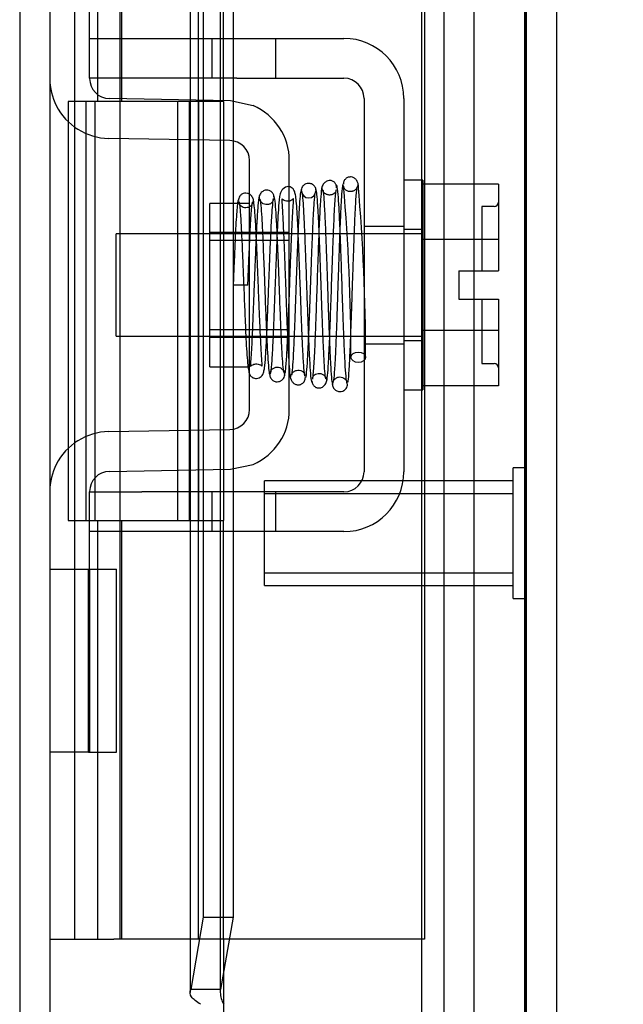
# Model space of a CAD drawing. Header units: inches. Extents: x 1 to 240, y -1 to 159.
# Tile 21 of 77: x 22.82 to 24.27, y 67.01 to 69.37. Entities that reach past the tile are written whole.
import ezdxf
from ezdxf.enums import TextEntityAlignment as Align
from ezdxf.lldxf.tags import DXFTag

# ---------------------------------------------------------------- set-up
doc = ezdxf.new("R2010")
doc.units = ezdxf.units.IN
doc.header["$MEASUREMENT"] = 0
for name, color, linetype in [('COM42667', 7, 'Continuous'), ('COM42780', 7, 'Continuous'), ('COM48601', 7, 'Continuous'), ('COM70220', 7, 'Continuous'), ('COM70726-3', 7, 'Continuous'), ('Default', 7, 'Continuous'), ('HNG10620-26B', 7, 'Continuous'), ('HNG10620-26C', 7, 'Continuous'), ('HNG10620-26P', 7, 'Continuous'), ('SCC19011', 7, 'Continuous'), ('SPR20265', 7, 'Continuous'), ('STD26258', 7, 'Continuous'), ('WAF25035', 7, 'Continuous')]:
    doc.layers.add(name, color=color, linetype=linetype)
doc.styles.add('SEACAD_Times_New_Roman', font='times.ttf')
tags = doc.linetypes.add('HIDDEN2', pattern=[0.1875, 0.125, -0.0625]).pattern_tags.tags
tags[6:7] = [DXFTag(74, 4), DXFTag(75, 0), DXFTag(340, '0'), DXFTag(46, 0.0), DXFTag(50, 0.0), DXFTag(44, 0.0), DXFTag(45, 0.0)]
tags[4:5] = [DXFTag(74, 4), DXFTag(75, 0), DXFTag(340, '0'), DXFTag(46, 0.0), DXFTag(50, 0.0), DXFTag(44, 0.0), DXFTag(45, 0.0)]
doc.dimstyles.new('HAMMOND_(STH_-_240x160)', dxfattribs={"dimtxt": 1, "dimasz": 1.25, "dimexe": 0.5, "dimexo": 0.5, "dimgap": 0.25, "dimtad": 0, "dimtih": 1, "dimtoh": 1, "dimlfac": 0.125, "dimzin": 0, "dimdsep": 46, "dimtxsty": 'SEACAD_Times_New_Roman', "dimblk1": '_SE_FILLED', "dimblk2": '_SE_FILLED', "dimsah": 1, "dimcen": 0.5, "dimadec": 0, "dimazin": 0, "dimtfac": 0.8, "dimtofl": 0, "dimtmove": 0, "dimatfit": 3, "dimfxl": 1, "dimtolj": 1, "dimtzin": 0, "dimarcsym": 0})

# ---------------------------------------------------------------- blocks, each defined once
blk = doc.blocks.new('SE6')
at = {"layer": 'COM42667', "color": 7, "linetype": 'HIDDEN2'}
for p, q in [((22.9912, 69.3208), (23.1162, 69.3208)), ((23.1162, 69.3208), (23.2832, 69.3208)), ((23.2832, 69.3208), (23.3432, 69.3208)), ((23.2832, 69.3208), (23.2832, 69.2258)), ((23.3432, 69.3208), (23.5987, 69.3208)), ((23.4357, 69.2258), (23.4357, 69.3208)), ((22.9912, 69.2258), (22.9912, 69.2633)), ((23.1162, 69.2258), (22.9912, 69.2258)), ((23.2832, 69.2258), (23.1162, 69.2258)), ((23.3432, 69.2258), (23.2832, 69.2258)), ((23.3432, 69.2258), (23.5987, 69.2258)), ((23.6467, 69.1778), (23.6467, 68.2863)), ((23.7417, 69.1778), (23.7417, 68.2863)), ((23.6467, 68.8726), (23.7417, 68.8726)), ((23.6467, 68.5916), (23.7417, 68.5916)), ((22.9912, 68.2383), (23.1162, 68.2383)), ((22.9912, 68.2008), (22.9912, 68.2383)), ((23.2832, 68.2383), (23.1162, 68.2383)), ((23.3432, 68.2383), (23.2832, 68.2383)), ((23.2832, 68.2383), (23.2832, 68.1433)), ((23.5987, 68.2383), (23.3432, 68.2383)), ((23.4357, 68.1433), (23.4357, 68.2383)), ((23.1162, 68.1433), (22.9912, 68.1433)), ((23.1162, 68.1443), (23.1162, 68.1433)), ((23.1162, 68.1443), (23.1761, 68.1443)), ((23.2832, 68.1433), (23.1162, 68.1433)), ((23.1761, 68.1443), (23.1761, 68.1433)), ((23.1761, 68.1443), (23.2043, 68.1443)), ((23.2043, 68.1443), (23.2043, 68.1433)), ((23.2043, 68.1443), (23.2829, 68.1443)), ((23.3432, 68.1433), (23.2832, 68.1433)), ((23.317, 68.1443), (23.317, 68.1433)), ((23.5987, 68.1433), (23.3432, 68.1433)), ((23.3439, 68.1443), (23.3662, 68.1443)), ((23.3662, 68.1443), (23.3662, 68.1433))]:
    blk.add_line(p, q, dxfattribs=at)
for centre, radius, start, end in [((23.5987, 69.1778), 0.143, 0, 90), ((23.5987, 69.1778), 0.048, 0, 90), ((23.5987, 68.2863), 0.143, 270, 0), ((23.5987, 68.2863), 0.048, 270, 0)]:
    blk.add_arc(centre, radius, start, end, dxfattribs=at)
at = {"layer": 'COM42780', "color": 7, "linetype": 'HIDDEN2'}
for p, q in [((22.9912, 69.2633), (22.9912, 69.4103)), ((23.3277, 69.172), (23.0384, 69.1771)), ((23.3818, 69.1603), (23.3277, 69.172)), ((23.326, 69.077), (23.0367, 69.0821)), ((23.3732, 68.4351), (23.3732, 69.029)), ((23.4682, 68.4351), (23.4682, 69.029)), ((23.2782, 68.5371), (23.2782, 68.9271)), ((23.3732, 68.9271), (23.2782, 68.9271)), ((23.4682, 68.8571), (23.2782, 68.8571)), ((23.4682, 68.8386), (23.2782, 68.8386)), ((23.2782, 68.6256), (23.4682, 68.6256)), ((23.4682, 68.6071), (23.2782, 68.6071)), ((23.2782, 68.5371), (23.3732, 68.5371)), ((23.0367, 68.382), (23.326, 68.3871)), ((23.3277, 68.2921), (23.3818, 68.3038)), ((23.0384, 68.2871), (23.3277, 68.2921)), ((22.9912, 68.0538), (22.9912, 68.2008)), ((22.8962, 68.0538), (22.9381, 68.0538)), ((22.9381, 68.0538), (22.9885, 68.0538)), ((22.9885, 68.0538), (23.0556, 68.0538)), ((22.9885, 67.6168), (22.9885, 68.0538)), ((22.9912, 68.0538), (22.9912, 67.6168)), ((23.0556, 67.6168), (23.0556, 68.0538)), ((22.9902, 67.922), (22.9912, 67.922)), ((22.9902, 67.8127), (22.9902, 67.922)), ((22.9902, 67.8918), (22.9912, 67.8918)), ((22.9902, 67.8127), (22.9912, 67.8127)), ((22.9902, 67.7821), (22.9902, 67.8127)), ((22.9902, 67.8069), (22.9912, 67.8069)), ((22.9902, 67.7821), (22.9912, 67.7821)), ((22.9902, 67.7485), (22.9902, 67.7821)), ((22.9902, 67.7485), (22.9912, 67.7485)), ((22.9381, 67.6168), (22.8962, 67.6168)), ((22.9885, 67.6168), (22.9381, 67.6168)), ((22.9885, 67.6168), (23.0556, 67.6168))]:
    blk.add_line(p, q, dxfattribs=at)
for centre, radius, start, end in [((23.0392, 69.2251), 0.143, 180, 206.9082), ((23.0392, 69.2251), 0.048, 180, 269), ((23.0392, 69.2251), 0.143, 206.9082, 269), ((23.3252, 69.029), 0.143, 0, 66.6665), ((23.3252, 69.029), 0.048, 0, 89), ((23.3252, 68.4351), 0.048, 271, 0), ((23.3252, 68.4351), 0.143, 293.3335, 0), ((23.0392, 68.2391), 0.143, 91, 153.0918), ((23.0392, 68.2391), 0.143, 153.0918, 180), ((23.0392, 68.2391), 0.048, 91, 180)]:
    blk.add_arc(centre, radius, start, end, dxfattribs=at)
at = {"layer": 'COM48601', "color": 7, "linetype": 'HIDDEN2'}
for p, q in [((24.0342, 94.1646), (24.0342, 66.1756)), ((23.2312, 93.2971), (23.2312, 67.043)), ((23.3032, 93.2971), (23.3032, 67.043)), ((23.2628, 93.1174), (23.2628, 67.2227)), ((23.3337, 86.1476), (23.3337, 67.2227)), ((23.2628, 67.2227), (23.2328, 67.0501)), ((23.2628, 67.2227), (23.3337, 67.2227)), ((23.3337, 67.2227), (23.3037, 67.0501)), ((23.3037, 67.0501), (23.2328, 67.0501))]:
    blk.add_line(p, q, dxfattribs=at)
at = {"layer": 'COM48601', "color": 7, "linetype": 'Continuous'}
for p, q in [((24.1062, 94.1646), (24.1062, 66.1756)), ((23.3112, 67.1701), (23.3112, 66.1396))]:
    blk.add_line(p, q, dxfattribs=at)
at = {"layer": 'COM48601', "color": 7, "linetype": 'HIDDEN2'}
blk.add_arc((23.3567, 67.0433), 0.0534, 180.2336, 212.4219, dxfattribs=at)
blk.add_open_spline([(23.2565, 67.0146), (23.2464, 67.0206), (23.2389, 67.0265), (23.2308, 67.0383), (23.2301, 67.0442), (23.2328, 67.0501)], degree=3, knots=[0, 0, 0, 0, 0.5, 0.5, 1, 1, 1, 1], dxfattribs=at)
at = {"layer": 'COM70220', "color": 7, "linetype": 'HIDDEN2'}
for p, q in [((23.7842, 93.6476), (23.7842, 66.6926)), ((24.0302, 93.6476), (24.0302, 66.6926)), ((24.0322, 93.6476), (24.0322, 66.6926)), ((24.0332, 93.6476), (24.0332, 66.6926))]:
    blk.add_line(p, q, dxfattribs=at)
at = {"layer": 'COM70726-3', "color": 7, "linetype": 'HIDDEN2'}
for p, q in [((22.8242, 95.015), (22.8242, 65.3251)), ((23.8372, 93.8833), (23.8372, 66.4568)), ((23.9092, 93.8833), (23.9092, 66.4568))]:
    blk.add_line(p, q, dxfattribs=at)
at = {"layer": 'COM70726-3', "color": 7, "linetype": 'Continuous'}
blk.add_line((22.8962, 95.015), (22.8962, 65.3251), dxfattribs=at)
at = {"layer": 'HNG10620-26B', "color": 7, "linetype": 'HIDDEN2'}
for p, q in [((22.9562, 67.1701), (22.9562, 93.1701)), ((23.0106, 69.1701), (23.0106, 70.1701)), ((23.0679, 69.1701), (23.0679, 70.1701)), ((23.2512, 69.1701), (23.2512, 70.1701)), ((23.0106, 67.1701), (23.0106, 68.1701)), ((23.0679, 67.1701), (23.0679, 68.1701)), ((23.2512, 67.1701), (23.2512, 68.1701))]:
    blk.add_line(p, q, dxfattribs=at)
at = {"layer": 'HNG10620-26B', "color": 7, "linetype": 'Continuous'}
for p, q in [((23.3112, 69.1701), (23.3112, 70.1701)), ((23.0487, 69.1701), (22.94, 69.1701)), ((22.94, 69.1701), (22.94, 68.1701)), ((22.9824, 69.1701), (22.9824, 68.1701)), ((23.3112, 69.1701), (23.0487, 69.1701)), ((22.94, 68.1701), (23.0487, 68.1701)), ((23.0487, 68.1701), (23.3112, 68.1701)), ((23.3112, 67.1701), (23.3112, 68.1701)), ((22.8962, 67.1701), (22.9223, 67.1701)), ((22.9223, 67.1701), (23.0487, 67.1701)), ((23.3112, 67.1701), (23.0487, 67.1701))]:
    blk.add_line(p, q, dxfattribs=at)
at = {"layer": 'HNG10620-26C', "color": 7, "linetype": 'HIDDEN2'}
for p, q in [((23.7912, 93.1701), (23.7912, 67.1701)), ((23.0637, 69.1701), (23.0637, 68.1701)), ((23.2012, 69.1701), (23.2012, 68.1701)), ((23.2292, 69.1701), (23.2292, 68.1701)), ((23.2512, 69.1701), (23.2512, 68.1701)), ((23.3402, 67.1701), (23.3112, 67.1701)), ((23.7912, 67.1701), (23.3402, 67.1701))]:
    blk.add_line(p, q, dxfattribs=at)
at = {"layer": 'HNG10620-26C', "color": 7, "linetype": 'Continuous'}
for p, q in [((23.0037, 69.1701), (23.0037, 68.1701)), ((23.3112, 69.1701), (23.0487, 69.1701)), ((23.3112, 69.1701), (23.3112, 68.1701)), ((23.0487, 68.1701), (23.3112, 68.1701))]:
    blk.add_line(p, q, dxfattribs=at)
at = {"layer": 'HNG10620-26P', "color": 7, "linetype": 'HIDDEN2'}
for p, q in [((23.0637, 92.7312), (23.0637, 67.1701)), ((23.2512, 67.1701), (23.2512, 92.7312))]:
    blk.add_line(p, q, dxfattribs=at)
at = {"layer": 'SCC19011', "color": 7, "linetype": 'HIDDEN2'}
for p, q in [((23.9677, 68.9731), (23.7867, 68.9731)), ((23.9677, 68.9731), (23.9677, 68.841)), ((23.9277, 68.9196), (23.9277, 68.7661)), ((23.9577, 68.9196), (23.9277, 68.9196)), ((23.0547, 68.6101), (23.0547, 68.8541)), ((23.7867, 68.8541), (23.0547, 68.8541)), ((23.9677, 68.841), (23.7867, 68.841)), ((23.9677, 68.841), (23.9677, 68.7661)), ((23.8727, 68.7661), (23.8727, 68.6981)), ((23.8727, 68.7661), (23.9677, 68.7661)), ((23.8727, 68.6981), (23.9677, 68.6981)), ((23.9277, 68.6981), (23.9277, 68.5446)), ((23.9677, 68.6981), (23.9677, 68.6232)), ((23.0547, 68.6101), (23.7867, 68.6101)), ((23.9677, 68.6232), (23.7867, 68.6232)), ((23.9677, 68.6232), (23.9677, 68.4911)), ((23.9277, 68.5446), (23.9577, 68.5446)), ((23.9677, 68.4911), (23.7867, 68.4911))]:
    blk.add_line(p, q, dxfattribs=at)
for centre, start, end in [((23.9577, 68.9296), 270, 0), ((23.9577, 68.5346), 0, 90)]:
    blk.add_arc(centre, 0.01, start, end, dxfattribs=at)
at = {"layer": 'SPR20265', "color": 7, "linetype": 'HIDDEN2'}
blk.add_line((23.3692, 68.7321), (23.3342, 68.7321), dxfattribs=at)
for centre, radius, start, end in [((23.5143, 68.9568), 0.0169, 180.7799, 0.2284), ((18.6962, 68.5544), 4.9192, 0.0554, 4.8416), ((18.6656, 68.5532), 4.9849, 0.0776, 4.8175)]:
    blk.add_arc(centre, radius, start, end, dxfattribs=at)
blk.add_ellipse((23.6329, 68.5595), major_axis=(0.0175, 0), ratio=0.707107, dxfattribs=at)
for points, knots in [([(23.581, 68.9642), (23.581, 68.9652), (23.581, 68.9667), (23.5805, 68.9696), (23.5795, 68.9724), (23.5779, 68.9752), (23.5757, 68.9776), (23.573, 68.9796), (23.5699, 68.981), (23.5652, 68.982), (23.5591, 68.9811), (23.5518, 68.9767), (23.546, 68.9678), (23.5451, 68.9612), (23.5446, 68.957)], [0, 0, 0, 0, 0.045056, 0.086229, 0.124988, 0.163044, 0.202115, 0.243689, 0.288908, 0.338607, 0.455438, 0.607761, 0.792001, 1, 1, 1, 1]), ([(23.6334, 68.968), (23.6331, 68.9709), (23.6325, 68.9757), (23.6287, 68.9831), (23.6229, 68.9882), (23.617, 68.9901), (23.6124, 68.9901), (23.609, 68.9894), (23.6057, 68.988), (23.6027, 68.9858), (23.6002, 68.983), (23.5984, 68.9797), (23.5973, 68.9761), (23.5972, 68.974), (23.5972, 68.9727)], [0, 0, 0, 0, 0.174153, 0.333945, 0.47646, 0.59716, 0.649734, 0.701139, 0.752042, 0.802639, 0.852867, 0.902545, 0.951555, 1, 1, 1, 1]), ([(23.4315, 68.9417), (23.4315, 68.9426), (23.4315, 68.9442), (23.4309, 68.9469), (23.4298, 68.9496), (23.4282, 68.9522), (23.426, 68.9546), (23.4223, 68.9574), (23.4166, 68.9592), (23.4096, 68.9586), (23.4023, 68.9548), (23.3965, 68.9469), (23.3956, 68.941), (23.3951, 68.9374)], [0, 0, 0, 0, 0.035882, 0.073188, 0.112909, 0.155738, 0.202044, 0.251913, 0.361271, 0.485727, 0.637722, 0.812554, 1, 1, 1, 1]), ([(23.5054, 68.5148), (23.5048, 68.5179), (23.504, 68.5234), (23.5021, 68.545), (23.5001, 68.5813), (23.4979, 68.6333), (23.496, 68.6835), (23.4944, 68.7272), (23.4931, 68.7626), (23.492, 68.7925), (23.4909, 68.8211), (23.4896, 68.851), (23.4882, 68.8812), (23.4866, 68.9097), (23.4849, 68.9323), (23.4832, 68.9471), (23.4807, 68.9557), (23.4788, 68.9602), (23.4711, 68.9666), (23.4606, 68.968), (23.4487, 68.9592), (23.4451, 68.9461), (23.4435, 68.9321), (23.4413, 68.904), (23.4394, 68.8649), (23.4377, 68.8239), (23.4361, 68.7839), (23.4343, 68.7358), (23.4323, 68.6814), (23.4301, 68.6248), (23.4276, 68.5723), (23.4255, 68.5398), (23.4236, 68.524), (23.4227, 68.5216), (23.4222, 68.5203)], [0, 0, 0, 0, 0.030588, 0.059502, 0.112112, 0.15811, 0.197452, 0.230137, 0.256167, 0.276711, 0.298882, 0.32391, 0.351827, 0.382688, 0.416108, 0.444805, 0.466192, 0.480295, 0.488754, 0.504028, 0.526129, 0.547052, 0.567589, 0.611179, 0.65858, 0.685494, 0.716984, 0.753026, 0.793568, 0.838557, 0.887974, 0.941711, 0.970313, 1, 1, 1, 1]), ([(23.4969, 68.9592), (23.496, 68.9574), (23.4945, 68.9536), (23.4923, 68.9259), (23.4904, 68.8908), (23.4887, 68.8522), (23.4872, 68.8146), (23.4859, 68.7811), (23.4849, 68.7531), (23.4841, 68.7286), (23.4832, 68.7032), (23.4821, 68.6731), (23.4807, 68.6379), (23.4792, 68.5998), (23.4774, 68.5624), (23.4754, 68.5318), (23.474, 68.5194), (23.4733, 68.5167)], [0, 0, 0, 0, 0.0928445, 0.1764398, 0.250853, 0.3161117, 0.3722873, 0.4194413, 0.4575828, 0.486995, 0.5193932, 0.5610525, 0.6119191, 0.6718945, 0.7408311, 0.8186093, 0.9050834, 0.9050834, 0.9050834, 0.9050834]), ([(23.5324, 68.9565), (23.532, 68.9596), (23.5314, 68.9636), (23.5281, 68.9685), (23.524, 68.9723), (23.518, 68.9749), (23.511, 68.975), (23.5045, 68.9725), (23.4996, 68.968), (23.4967, 68.9623), (23.4963, 68.9588), (23.4962, 68.9568)], [0, 0, 0, 0, 0.147667, 0.223434, 0.298136, 0.43794, 0.563031, 0.685887, 0.803032, 0.90871, 1, 1, 1, 1]), ([(23.4969, 68.9556), (23.4977, 68.9537), (23.4992, 68.9497), (23.5014, 68.9221), (23.5033, 68.8862), (23.505, 68.8471), (23.5064, 68.8092), (23.5077, 68.7753), (23.5087, 68.7471), (23.5095, 68.7221), (23.5104, 68.6962), (23.5116, 68.6651), (23.5129, 68.6288), (23.5145, 68.5895), (23.5164, 68.5506), (23.5186, 68.5178), (23.5207, 68.5005), (23.522, 68.4993), (23.5225, 68.4997)], [0, 0, 0, 0, 0.0901431, 0.1716896, 0.2445993, 0.3087647, 0.3640858, 0.4105135, 0.4480006, 0.4769549, 0.5095978, 0.5514293, 0.6025201, 0.6629378, 0.7327928, 0.8121465, 0.90117, 0.9556697, 0.9556697, 0.9556697, 0.9556697]), ([(23.5077, 68.5101), (23.5085, 68.5134), (23.5101, 68.5272), (23.5122, 68.5596), (23.5141, 68.5983), (23.5157, 68.6373), (23.5171, 68.6729), (23.5182, 68.7032), (23.5191, 68.7286), (23.5199, 68.7531), (23.5209, 68.781), (23.5222, 68.8143), (23.5236, 68.8516), (23.5253, 68.8897), (23.5272, 68.924), (23.5294, 68.9508), (23.5308, 68.954), (23.5317, 68.9555)], [0.0977501, 0.0977501, 0.0977501, 0.0977501, 0.186074, 0.2649442, 0.3344393, 0.3946082, 0.4454453, 0.4869702, 0.519214, 0.5484623, 0.5863614, 0.633159, 0.6888194, 0.753351, 0.826756, 0.908978, 1, 1, 1, 1]), ([(23.5452, 68.9615), (23.5442, 68.954), (23.5427, 68.9398), (23.54, 68.8903), (23.5374, 68.8244), (23.5347, 68.7463), (23.5324, 68.6787), (23.5305, 68.6282), (23.5291, 68.593), (23.5276, 68.5621), (23.5262, 68.5369), (23.5247, 68.5172), (23.5237, 68.511), (23.5232, 68.5075)], [0, 0, 0, 0, 0.115205, 0.233158, 0.353934, 0.477428, 0.603662, 0.668044, 0.733093, 0.798807, 0.865217, 0.932283, 1, 1, 1, 1]), ([(23.5562, 68.5078), (23.5559, 68.5074), (23.5549, 68.5081), (23.5531, 68.5229), (23.5512, 68.5538), (23.5494, 68.5912), (23.5479, 68.6296), (23.5465, 68.6654), (23.5454, 68.6962), (23.5445, 68.7221), (23.5437, 68.7471), (23.5427, 68.7754), (23.5414, 68.8094), (23.54, 68.8477), (23.5382, 68.8873), (23.5363, 68.9239), (23.5341, 68.9524), (23.5326, 68.9569), (23.5317, 68.9591)], [0.0521708, 0.0521708, 0.0521708, 0.0521708, 0.0958626, 0.1829684, 0.2611836, 0.3304706, 0.3907088, 0.4418475, 0.4838361, 0.5166603, 0.5458022, 0.5835599, 0.6303746, 0.6862392, 0.7511598, 0.8251036, 0.9080332, 1, 1, 1, 1]), ([(23.5796, 68.957), (23.5797, 68.9565), (23.5798, 68.9558), (23.5777, 68.9523), (23.5734, 68.9488), (23.5681, 68.947), (23.5636, 68.9468), (23.5602, 68.9473), (23.5566, 68.9485), (23.5532, 68.9504), (23.5501, 68.9533), (23.5478, 68.9567), (23.5463, 68.9606), (23.5461, 68.9629), (23.546, 68.9642)], [0, 0, 0, 0, 0.182514, 0.338191, 0.470751, 0.582664, 0.63137, 0.678169, 0.726749, 0.777741, 0.831093, 0.886283, 0.942688, 1, 1, 1, 1]), ([(23.5475, 68.9595), (23.5478, 68.9599), (23.5487, 68.9595), (23.5503, 68.9457), (23.5522, 68.9157), (23.5539, 68.8779), (23.5555, 68.8389), (23.5568, 68.8024), (23.5579, 68.771), (23.5588, 68.7444), (23.5596, 68.7186), (23.5606, 68.6891), (23.5619, 68.6535), (23.5634, 68.6133), (23.5651, 68.5716), (23.567, 68.5331), (23.5692, 68.5019), (23.5707, 68.4964), (23.5716, 68.4936)], [0.0593106, 0.0593106, 0.0593106, 0.0593106, 0.0946045, 0.1809036, 0.2586064, 0.3275376, 0.387552, 0.4384775, 0.480204, 0.5126619, 0.5421123, 0.5803019, 0.6275126, 0.683749, 0.749068, 0.8235326, 0.9071551, 1, 1, 1, 1]), ([(23.5581, 68.5053), (23.559, 68.5122), (23.5606, 68.5253), (23.5633, 68.5729), (23.5659, 68.6375), (23.5686, 68.715), (23.5709, 68.7828), (23.5728, 68.8338), (23.5742, 68.8698), (23.5757, 68.9018), (23.5771, 68.928), (23.5786, 68.9486), (23.5796, 68.9556), (23.5801, 68.9595)], [0, 0, 0, 0, 0.113671, 0.23054, 0.350518, 0.473738, 0.600063, 0.664705, 0.730154, 0.796388, 0.863439, 0.931315, 1, 1, 1, 1]), ([(23.5955, 68.9717), (23.5947, 68.9678), (23.5932, 68.9526), (23.5911, 68.9165), (23.5892, 68.8745), (23.5876, 68.8324), (23.5863, 68.7938), (23.5852, 68.761), (23.5842, 68.7337), (23.5834, 68.7075), (23.5824, 68.678), (23.5812, 68.6427), (23.5797, 68.6035), (23.578, 68.5636), (23.5761, 68.5275), (23.5747, 68.5103), (23.5739, 68.505), (23.5739, 68.5048)], [0.0983948, 0.0983948, 0.0983948, 0.0983948, 0.1871554, 0.2663663, 0.3361658, 0.3965869, 0.4477093, 0.4895814, 0.5222603, 0.5512647, 0.5888192, 0.635325, 0.6907383, 0.7550067, 0.828036, 0.9097131, 0.9127048, 0.9127048, 0.9127048, 0.9127048]), ([(23.6064, 68.4967), (23.6056, 68.4992), (23.6042, 68.5043), (23.602, 68.5347), (23.6, 68.5725), (23.5983, 68.6138), (23.5969, 68.6537), (23.5956, 68.6891), (23.5946, 68.7186), (23.5938, 68.7444), (23.5929, 68.7711), (23.5918, 68.8027), (23.5904, 68.8398), (23.5888, 68.88), (23.5869, 68.9195), (23.5846, 68.9521), (23.5825, 68.9689), (23.5812, 68.9697), (23.5807, 68.9693)], [0, 0, 0, 0, 0.0909912, 0.1731581, 0.246498, 0.3109571, 0.3665427, 0.4132688, 0.4511042, 0.480301, 0.512507, 0.5539869, 0.6047791, 0.6649261, 0.734442, 0.8134005, 0.9019189, 0.9500215, 0.9500215, 0.9500215, 0.9500215]), ([(23.6322, 68.9727), (23.6321, 68.9719), (23.632, 68.9705), (23.6314, 68.9678), (23.6303, 68.9651), (23.6287, 68.9625), (23.6266, 68.96), (23.624, 68.958), (23.621, 68.9564), (23.6166, 68.955), (23.6108, 68.9548), (23.604, 68.9573), (23.5989, 68.9629), (23.5985, 68.966), (23.5984, 68.968)], [0, 0, 0, 0, 0.041729, 0.082427, 0.123602, 0.166402, 0.211506, 0.259177, 0.309428, 0.362216, 0.478123, 0.623352, 0.798377, 1, 1, 1, 1]), ([(23.6085, 68.4998), (23.6086, 68.5006), (23.6094, 68.5064), (23.611, 68.5255), (23.613, 68.5624), (23.6147, 68.6029), (23.6161, 68.6424), (23.6174, 68.6779), (23.6184, 68.7075), (23.6192, 68.7337), (23.6202, 68.761), (23.6213, 68.7937), (23.6226, 68.8319), (23.6242, 68.8733), (23.626, 68.9143), (23.628, 68.949), (23.6294, 68.9631), (23.6301, 68.9665)], [0.0771144, 0.0771144, 0.0771144, 0.0771144, 0.0918601, 0.1746853, 0.2485323, 0.3133613, 0.3691483, 0.4158977, 0.4536069, 0.4827101, 0.5154761, 0.557406, 0.6084984, 0.6687214, 0.7380462, 0.8163848, 0.9037349, 0.9037349, 0.9037349, 0.9037349]), ([(23.3459, 68.9348), (23.3453, 68.933), (23.3442, 68.926), (23.3425, 68.9078), (23.3408, 68.8823), (23.3392, 68.8503), (23.3375, 68.8137), (23.3358, 68.773), (23.3348, 68.7472), (23.3342, 68.7321)], [0.1262894, 0.1262894, 0.1262894, 0.1262894, 0.2522008, 0.3777822, 0.5029693, 0.6277666, 0.7522043, 0.8763068, 1, 1, 1, 1]), ([(23.383, 68.9313), (23.3826, 68.9347), (23.3817, 68.9403), (23.3758, 68.9477), (23.3685, 68.9512), (23.3615, 68.9516), (23.3549, 68.9493), (23.35, 68.9449), (23.3471, 68.9394), (23.3468, 68.9358), (23.3466, 68.934)], [0, 0, 0, 0, 0.171749, 0.337669, 0.486578, 0.613302, 0.730062, 0.835396, 0.925606, 1, 1, 1, 1]), ([(23.3474, 68.9317), (23.348, 68.93), (23.3489, 68.9268), (23.3508, 68.9102), (23.3528, 68.8794), (23.3551, 68.8332), (23.357, 68.7876), (23.3586, 68.7475), (23.3599, 68.7146), (23.361, 68.6857), (23.3622, 68.6568), (23.3635, 68.6257), (23.3651, 68.5937), (23.3669, 68.5636), (23.3688, 68.5407), (23.3706, 68.5267), (23.3733, 68.519), (23.3754, 68.5146), (23.382, 68.51), (23.3876, 68.5087), (23.3933, 68.509), (23.3994, 68.5118), (23.405, 68.5177), (23.4075, 68.5253), (23.4094, 68.5369), (23.4117, 68.5617), (23.4136, 68.5968), (23.4153, 68.6345), (23.4169, 68.6721), (23.4186, 68.7178), (23.4206, 68.7701), (23.4228, 68.8256), (23.4253, 68.8782), (23.4279, 68.9222), (23.4296, 68.9329), (23.4307, 68.9387)], [0, 0, 0, 0, 0.030138, 0.058644, 0.110543, 0.155891, 0.194555, 0.22648, 0.251609, 0.272114, 0.295474, 0.322352, 0.352806, 0.386929, 0.423211, 0.452733, 0.474035, 0.48711, 0.495203, 0.500931, 0.507948, 0.516068, 0.524564, 0.543018, 0.563663, 0.607437, 0.654882, 0.682303, 0.714219, 0.750638, 0.791534, 0.836919, 0.886807, 0.941147, 1, 1, 1, 1]), ([(23.3816, 68.934), (23.3815, 68.9325), (23.3814, 68.93), (23.3799, 68.926), (23.3777, 68.9225), (23.3747, 68.9197), (23.3713, 68.9178), (23.3668, 68.9163), (23.3612, 68.9162), (23.355, 68.9185), (23.3505, 68.9227), (23.3481, 68.9276), (23.348, 68.9299), (23.348, 68.9313)], [0, 0, 0, 0, 0.062102, 0.127036, 0.193129, 0.258648, 0.322128, 0.382614, 0.496212, 0.616438, 0.741896, 0.869698, 1, 1, 1, 1]), ([(23.3692, 68.7321), (23.3698, 68.7472), (23.3708, 68.7728), (23.3725, 68.8132), (23.3741, 68.8491), (23.3757, 68.8802), (23.3773, 68.9048), (23.3789, 68.922), (23.38, 68.9285), (23.3806, 68.93)], [0, 0, 0, 0, 0.125192, 0.2503696, 0.3754503, 0.5004684, 0.6254513, 0.7503882, 0.8752185, 0.8752185, 0.8752185, 0.8752185]), ([(23.3958, 68.9413), (23.3952, 68.9388), (23.3944, 68.9344), (23.3925, 68.9157), (23.3905, 68.8834), (23.3883, 68.8361), (23.3864, 68.7897), (23.3848, 68.7485), (23.3835, 68.7147), (23.3824, 68.6861), (23.3813, 68.6591), (23.3802, 68.631), (23.3789, 68.6024), (23.3775, 68.5755), (23.3762, 68.5539), (23.375, 68.5411), (23.3753, 68.5373), (23.3757, 68.5377), (23.3816, 68.5427), (23.392, 68.5452), (23.4009, 68.5406), (23.4044, 68.5371), (23.4028, 68.5457), (23.4015, 68.5689), (23.3995, 68.6049), (23.3978, 68.6433), (23.3962, 68.6809), (23.3944, 68.7261), (23.3924, 68.7773), (23.3902, 68.8309), (23.3878, 68.8808), (23.3851, 68.9215), (23.3833, 68.9302), (23.3823, 68.9348)], [0, 0, 0, 0, 0.030624, 0.059572, 0.112296, 0.158496, 0.198178, 0.231383, 0.258144, 0.279018, 0.300893, 0.325848, 0.353832, 0.384782, 0.418556, 0.448709, 0.470924, 0.485481, 0.493857, 0.506964, 0.5258, 0.535355, 0.565296, 0.608976, 0.656578, 0.684104, 0.716046, 0.752413, 0.793173, 0.838315, 0.887857, 0.941737, 1, 1, 1, 1]), ([(23.4301, 68.9374), (23.4301, 68.9355), (23.4298, 68.9326), (23.4253, 68.927), (23.4189, 68.924), (23.4124, 68.9237), (23.4069, 68.9254), (23.403, 68.928), (23.4006, 68.9304), (23.3987, 68.9331), (23.3974, 68.936), (23.3967, 68.939), (23.3966, 68.9407), (23.3965, 68.9417)], [0, 0, 0, 0, 0.182694, 0.346276, 0.488158, 0.606317, 0.714771, 0.767541, 0.818616, 0.867529, 0.913978, 0.957988, 1, 1, 1, 1]), ([(23.3971, 68.9377), (23.3975, 68.9379), (23.3987, 68.9365), (23.4007, 68.9186), (23.4027, 68.8878), (23.4045, 68.8511), (23.406, 68.8142), (23.4074, 68.7804), (23.4085, 68.7516), (23.4094, 68.7275), (23.4102, 68.7043), (23.4112, 68.678), (23.4125, 68.6465), (23.414, 68.6115), (23.4157, 68.5758), (23.4176, 68.5439), (23.4198, 68.5205), (23.4212, 68.5176), (23.422, 68.5168)], [0.0371956, 0.0371956, 0.0371956, 0.0371956, 0.0950268, 0.1815481, 0.2593321, 0.3282437, 0.3881762, 0.4389945, 0.4806028, 0.5129557, 0.5423464, 0.5804616, 0.6275872, 0.6837392, 0.7489853, 0.8234087, 0.9070556, 0.990788, 0.990788, 0.990788, 0.990788]), ([(23.4566, 68.5212), (23.4559, 68.5218), (23.4546, 68.5243), (23.4525, 68.5463), (23.4506, 68.5772), (23.4489, 68.6123), (23.4475, 68.6469), (23.4462, 68.6781), (23.4452, 68.7043), (23.4444, 68.7275), (23.4435, 68.7517), (23.4424, 68.7805), (23.441, 68.8147), (23.4394, 68.8522), (23.4375, 68.89), (23.4354, 68.9223), (23.4333, 68.9423), (23.4319, 68.9441), (23.4313, 68.944)], [0.0131658, 0.0131658, 0.0131658, 0.0131658, 0.0909604, 0.1731652, 0.2465793, 0.3111404, 0.3668432, 0.4136877, 0.4516326, 0.4809195, 0.513185, 0.5547397, 0.6056117, 0.6658064, 0.7353084, 0.8141543, 0.9023988, 0.9687744, 0.9687744, 0.9687744, 0.9687744]), ([(23.457, 68.5171), (23.4576, 68.5185), (23.4585, 68.5211), (23.4603, 68.5369), (23.4624, 68.5674), (23.4646, 68.6141), (23.4665, 68.6611), (23.4681, 68.7033), (23.4694, 68.7382), (23.4705, 68.7688), (23.4717, 68.7992), (23.473, 68.8323), (23.4744, 68.8664), (23.476, 68.8987), (23.4775, 68.9233), (23.4786, 68.936), (23.4783, 68.939), (23.4773, 68.9378), (23.4745, 68.9354), (23.471, 68.9332), (23.4663, 68.9319), (23.4607, 68.932), (23.4552, 68.9342), (23.4519, 68.9368), (23.45, 68.9387), (23.45, 68.9372), (23.4501, 68.9311), (23.4513, 68.916), (23.4527, 68.8917), (23.4539, 68.8675), (23.4553, 68.8365), (23.4568, 68.7971), (23.4586, 68.7493), (23.4605, 68.6945), (23.4627, 68.6362), (23.4651, 68.5804), (23.4677, 68.5328), (23.4694, 68.5197), (23.4705, 68.5125)], [0, 0, 0, 0, 0.030225, 0.058803, 0.110858, 0.156431, 0.195456, 0.227938, 0.253865, 0.274459, 0.297581, 0.324594, 0.355453, 0.390107, 0.42783, 0.459209, 0.481159, 0.494005, 0.495926, 0.500825, 0.505329, 0.510836, 0.51729, 0.524444, 0.532575, 0.546917, 0.562289, 0.605902, 0.629239, 0.653669, 0.681658, 0.713975, 0.750652, 0.791681, 0.837105, 0.886957, 0.941226, 1, 1, 1, 1]), ([(23.4227, 68.5201), (23.4229, 68.5227), (23.4234, 68.527), (23.4288, 68.5333), (23.4357, 68.5361), (23.4424, 68.5361), (23.4487, 68.5337), (23.4533, 68.5293), (23.456, 68.5239), (23.4563, 68.5205), (23.4564, 68.5186)], [0, 0, 0, 0, 0.166659, 0.324905, 0.466035, 0.587816, 0.705555, 0.817002, 0.91633, 1, 1, 1, 1]), ([(23.4214, 68.5186), (23.4215, 68.5172), (23.4217, 68.5146), (23.4232, 68.5106), (23.4256, 68.5071), (23.4297, 68.5033), (23.4357, 68.5008), (23.4428, 68.5009), (23.4493, 68.5036), (23.4542, 68.5084), (23.4571, 68.5145), (23.4575, 68.518), (23.4577, 68.5201)], [0, 0, 0, 0, 0.063176, 0.129473, 0.197366, 0.265212, 0.394679, 0.515177, 0.639946, 0.76535, 0.886036, 1, 1, 1, 1]), ([(23.4699, 68.5167), (23.4704, 68.5115), (23.4714, 68.5051), (23.4784, 68.497), (23.484, 68.4943), (23.4886, 68.4936), (23.4921, 68.4938), (23.4957, 68.4948), (23.4992, 68.4967), (23.5023, 68.4995), (23.5046, 68.503), (23.506, 68.507), (23.5062, 68.5095), (23.5062, 68.511)], [0, 0, 0, 0, 0.314139, 0.451364, 0.572135, 0.625408, 0.67627, 0.728029, 0.781154, 0.835554, 0.89067, 0.945715, 1, 1, 1, 1]), ([(23.4712, 68.511), (23.4713, 68.5118), (23.4714, 68.5132), (23.472, 68.5158), (23.4731, 68.5185), (23.4747, 68.5212), (23.4769, 68.5236), (23.4795, 68.5257), (23.4824, 68.5273), (23.4868, 68.5287), (23.4926, 68.529), (23.4994, 68.5267), (23.5045, 68.5213), (23.5048, 68.5185), (23.5049, 68.5167)], [0, 0, 0, 0, 0.041854, 0.08238, 0.123206, 0.165594, 0.2103, 0.257629, 0.307612, 0.360216, 0.47602, 0.621224, 0.796617, 1, 1, 1, 1]), ([(23.5223, 68.5035), (23.5223, 68.5026), (23.5224, 68.5011), (23.5229, 68.4983), (23.5239, 68.4955), (23.5255, 68.4928), (23.5277, 68.4903), (23.5304, 68.4883), (23.5335, 68.4869), (23.5381, 68.4859), (23.5442, 68.4866), (23.5515, 68.4908), (23.5573, 68.4993), (23.5582, 68.5056), (23.5587, 68.5096)], [0, 0, 0, 0, 0.042091, 0.081647, 0.120191, 0.15929, 0.200316, 0.244307, 0.29197, 0.343782, 0.463061, 0.615509, 0.797242, 1, 1, 1, 1]), ([(23.5237, 68.5096), (23.5236, 68.5103), (23.5236, 68.5113), (23.5257, 68.5153), (23.5301, 68.519), (23.5354, 68.5208), (23.5398, 68.5211), (23.5432, 68.5206), (23.5468, 68.5195), (23.5502, 68.5175), (23.5532, 68.5147), (23.5556, 68.5112), (23.557, 68.5072), (23.5572, 68.5049), (23.5573, 68.5035)], [0, 0, 0, 0, 0.174172, 0.32563, 0.457521, 0.571357, 0.621658, 0.670379, 0.72108, 0.774173, 0.829398, 0.886003, 0.943085, 1, 1, 1, 1]), ([(23.5721, 68.4953), (23.5722, 68.4968), (23.5723, 68.4992), (23.5737, 68.5031), (23.5759, 68.5065), (23.5798, 68.5102), (23.5856, 68.5126), (23.5924, 68.5127), (23.5986, 68.5103), (23.6032, 68.506), (23.6057, 68.5007), (23.6059, 68.4979), (23.6059, 68.4962)], [0, 0, 0, 0, 0.06862, 0.139406, 0.210761, 0.281001, 0.412092, 0.530483, 0.651578, 0.772882, 0.88964, 1, 1, 1, 1]), ([(23.5709, 68.4962), (23.5713, 68.4931), (23.5722, 68.4877), (23.578, 68.4808), (23.5853, 68.4776), (23.5923, 68.4774), (23.5988, 68.4798), (23.6037, 68.4843), (23.6065, 68.4899), (23.6069, 68.4934), (23.6071, 68.4953)], [0, 0, 0, 0, 0.156089, 0.311601, 0.454811, 0.580816, 0.702069, 0.815536, 0.915769, 1, 1, 1, 1])]:
    blk.add_open_spline(points, degree=3, knots=knots, dxfattribs=at)
for points in [[(23.5982, 68.974), (23.5978, 68.9745), (23.5975, 68.9749), (23.5972, 68.975)], [(23.6315, 68.969), (23.6318, 68.9688), (23.6322, 68.9681), (23.6325, 68.9673)], [(23.3476, 68.936), (23.3474, 68.9361), (23.3472, 68.9362), (23.347, 68.9362)], [(23.3815, 68.931), (23.3817, 68.9309), (23.3819, 68.9307), (23.3821, 68.9305)], [(23.4722, 68.5153), (23.4718, 68.5156), (23.4714, 68.5167), (23.471, 68.518)], [(23.5049, 68.5095), (23.5053, 68.5087), (23.5057, 68.508), (23.5061, 68.5078)]]:
    blk.add_open_spline(points, degree=3, dxfattribs=at)
at = {"layer": 'STD26258', "color": 7, "linetype": 'HIDDEN2'}
for p, q in [((24.0029, 67.9833), (24.0029, 68.2958)), ((24.0342, 68.2958), (24.0029, 68.2958)), ((23.4092, 68.0146), (23.4092, 68.2646)), ((24.0029, 68.2646), (23.4092, 68.2646)), ((23.4092, 68.2339), (24.0029, 68.2339)), ((23.4092, 68.0452), (24.0029, 68.0452)), ((23.4092, 68.0146), (24.0029, 68.0146)), ((24.0029, 67.9833), (24.0342, 67.9833))]:
    blk.add_line(p, q, dxfattribs=at)
at = {"layer": 'WAF25035', "color": 7, "linetype": 'HIDDEN2'}
for p, q in [((23.7867, 68.9821), (23.7417, 68.9821)), ((23.7867, 68.9821), (23.7867, 68.4821)), ((23.7867, 68.8646), (23.7417, 68.8646)), ((23.7417, 68.5996), (23.7867, 68.5996)), ((23.7417, 68.4821), (23.7867, 68.4821))]:
    blk.add_line(p, q, dxfattribs=at)
blk = doc.blocks.new('DMBLK2265')
at = {"layer": 'Default', "linetype": 'Continuous'}
for points in [[(28.9205, 93.0226), (28.7122, 94.2726), (28.5038, 93.0226)], [(28.9205, 67.3176), (28.5038, 67.3176), (28.7122, 66.0676)]]:
    blk.add_hatch(color=7, dxfattribs=at).paths.add_polyline_path(points)
at = {"layer": 'Default', "color": 7, "linetype": 'Continuous'}
for p, q in [((24.4982, 94.2726), (29.2122, 94.2726)), ((28.7122, 94.2726), (28.7122, 81.0201)), ((28.7122, 78.1701), (28.7122, 66.0676)), ((24.4982, 66.0676), (29.2122, 66.0676))]:
    blk.add_line(p, q, dxfattribs=at)
at = {"layer": 'Default', "color": 7, "linetype": 'Continuous', "style": 'SEACAD_Times_New_Roman'}
for s, p in [('28.21', (27.006, 80.6701)), ('DOOR', (26.615, 79.1701))]:
    blk.add_text(s, height=1, dxfattribs=at).set_placement(p, align=Align.TOP_LEFT)
blk = doc.blocks.new('_SE_FILLED')
at = {"color": 0}
blk.add_line((0, 0), (-1, 0), dxfattribs=at)
blk.add_solid([(0, 0), (-1, -0.1665), (-1, 0.1665), (0, 0)], dxfattribs=at)

msp = doc.modelspace()

# ---------------------------------------------------------------- block references
at = {"layer": 'Default'}
msp.add_blockref('SE6', (0, 0), dxfattribs=at)

# ---------------------------------------------------------------- dimensions: what is measured, and where the dimension line sits
at = {"layer": 'Default', "color": 7, "linetype": 'Continuous'}
dim = msp.add_linear_dim(base=(28.712175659, 94.2725666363), p1=(23.998190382, 94.2725666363), p2=(23.998190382, 66.0675666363), angle=270, text='\\A1;<>\\PDOOR', dimstyle='HAMMOND_(STH_-_240x160)', override={"dimlfac": 1}, dxfattribs=at)
dim.commit()
dim.dimension.update_dxf_attribs({"geometry": 'DMBLK2265', "text_midpoint": (28.712175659, 80.1700666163), "dimtype": 161})

doc.saveas('drawing.dxf')
